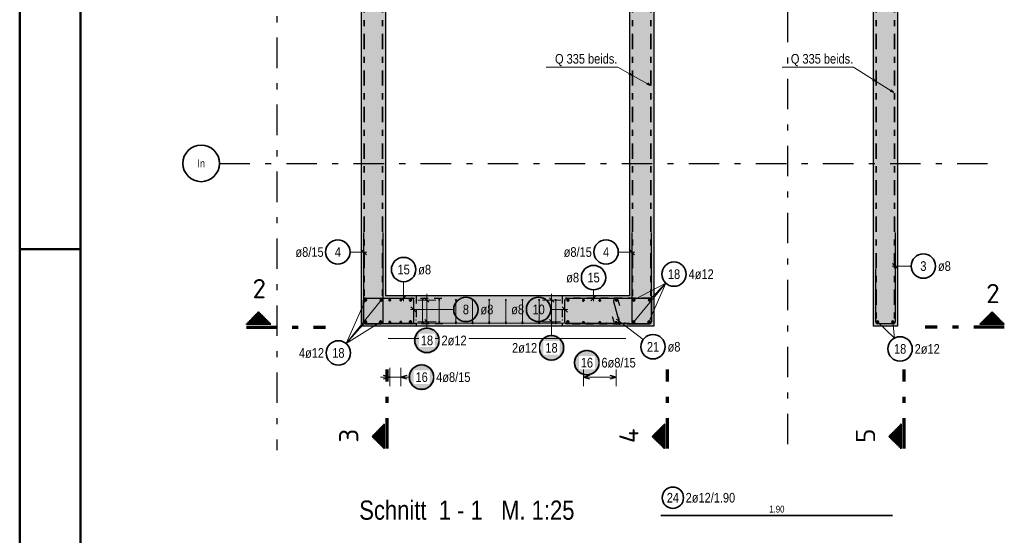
# Model space of a CAD drawing. Header units: millimetres. Extents: x -32.2 to 61.4, y 0 to 42.
# Tile 12 of 19: x 0 to 16.2, y 25 to 33.5. Entities that reach past the tile are written whole.
import ezdxf
from ezdxf.enums import TextEntityAlignment as Align

# ---------------------------------------------------------------- set-up
doc = ezdxf.new("R2010")
doc.units = ezdxf.units.MM
for name, pattern in [('DASHDOT', [1, 0.5, -0.25, 0, -0.25]), ('DASHDOTX2', [2, 1, -0.5, 0, -0.5]), ('HIDDEN', [0.375, 0.25, -0.125])]:
    doc.linetypes.add(name, pattern=pattern)
for name, color, linetype, lineweight in [('Achsen', 7, 'Continuous', 20), ('Bewehrung', 7, 'Continuous', 20), ('Schraffuren', 7, 'Continuous', 20)]:
    doc.layers.add(name, color=color, linetype=linetype, lineweight=lineweight)
doc.styles.add('Arial Narrow', font='ARIALN.TTF')
doc.styles.add('isocp', font='isocp', dxfattribs={"width": 1.1})
pattern_1 = [(-90, (0, 0), (0.02, 1e-18), [])]
pattern_2 = [(0, (0, 0), (0, 0.02), [])]

msp = doc.modelspace()

# ---------------------------------------------------------------- hatches: boundary and pattern name
at = {"lineweight": 50}
h = msp.add_hatch(dxfattribs=at)
h.set_pattern_fill('Mau', color=4, scale=0.01, angle=-90, style=0, pattern_type=2)
h.set_pattern_definition(pattern_1)
h.paths.add_polyline_path([(4.118557, 28.471269), (3.918557, 28.671269), (3.718557, 28.471269)])
h = msp.add_hatch(dxfattribs=at)
h.set_pattern_fill('Mau', color=4, scale=0.01, angle=-90, style=0, pattern_type=2)
h.set_pattern_definition(pattern_1)
h.paths.add_polyline_path([(15.752054, 28.471269), (16.152054, 28.471269), (15.952054, 28.671269)])
at = {"lineweight": 25, "true_color": 0xffffff}
for points in [[(6.90003, 28.202777), (6.899896, 28.210455), (6.899494, 28.218123), (6.898825, 28.225773), (6.897889, 28.233395), (6.896688, 28.240979), (6.895222, 28.248517), (6.893495, 28.256), (6.891507, 28.263417), (6.889262, 28.270761), (6.886762, 28.278021), (6.88401, 28.28519), (6.88101, 28.292259), (6.877765, 28.299218), (6.874278, 28.306061), (6.870555, 28.312777), (6.8666, 28.319359), (6.862418, 28.325799), (6.858014, 28.33209), (6.853392, 28.338222), (6.84856, 28.34419), (6.843522, 28.349985), (6.838285, 28.355602), (6.832855, 28.361032), (6.827239, 28.366269), (6.821443, 28.371307), (6.815475, 28.376139), (6.809343, 28.380761), (6.803052, 28.385165), (6.796612, 28.389347), (6.79003, 28.393302), (6.783314, 28.397025), (6.776472, 28.400511), (6.769512, 28.403757), (6.762443, 28.406757), (6.755274, 28.409509), (6.748014, 28.412009), (6.74067, 28.414254), (6.733253, 28.416242), (6.72577, 28.417969), (6.718232, 28.419434), (6.710648, 28.420636), (6.703026, 28.421572), (6.695376, 28.422241), (6.687708, 28.422643), (6.68003, 28.422777), (6.672352, 28.422643), (6.664683, 28.422241), (6.657034, 28.421572), (6.649412, 28.420636), (6.641827, 28.419434), (6.634289, 28.417969), (6.626807, 28.416242), (6.61939, 28.414254), (6.612046, 28.412009), (6.604785, 28.409509), (6.597616, 28.406757), (6.590548, 28.403757), (6.583588, 28.400511), (6.576746, 28.397025), (6.57003, 28.393302), (6.563448, 28.389347), (6.557007, 28.385165), (6.550717, 28.380761), (6.544584, 28.376139), (6.538617, 28.371307), (6.532821, 28.366269), (6.527205, 28.361032), (6.521775, 28.355602), (6.516538, 28.349985), (6.5115, 28.34419), (6.506667, 28.338222), (6.502046, 28.33209), (6.497642, 28.325799), (6.493459, 28.319359), (6.489504, 28.312777), (6.485781, 28.306061), (6.482295, 28.299218), (6.47905, 28.292259), (6.476049, 28.28519), (6.473297, 28.278021), (6.470797, 28.270761), (6.468552, 28.263417), (6.466565, 28.256), (6.464837, 28.248517), (6.463372, 28.240979), (6.462171, 28.233395), (6.461235, 28.225773), (6.460566, 28.218123), (6.460164, 28.210455), (6.46003, 28.202777), (6.460164, 28.195099), (6.460566, 28.18743), (6.461235, 28.179781), (6.462171, 28.172159), (6.463372, 28.164574), (6.464837, 28.157036), (6.466565, 28.149554), (6.468552, 28.142137), (6.470797, 28.134793), (6.473297, 28.127532), (6.476049, 28.120363), (6.47905, 28.113295), (6.482295, 28.106335), (6.485781, 28.099493), (6.489504, 28.092777), (6.493459, 28.086195), (6.497642, 28.079754), (6.502046, 28.073464), (6.506667, 28.067331), (6.5115, 28.061363), (6.516538, 28.055568), (6.521775, 28.049952), (6.527205, 28.044522), (6.532821, 28.039285), (6.538617, 28.034247), (6.544584, 28.029414), (6.550717, 28.024793), (6.557007, 28.020388), (6.563448, 28.016206), (6.57003, 28.012251), (6.576746, 28.008528), (6.583588, 28.005042), (6.590548, 28.001797), (6.597616, 27.998796), (6.604785, 27.996044), (6.612046, 27.993544), (6.61939, 27.991299), (6.626807, 27.989312), (6.634289, 27.987584), (6.641827, 27.986119), (6.649412, 27.984918), (6.657034, 27.983982), (6.664683, 27.983313), (6.672352, 27.982911), (6.68003, 27.982777), (6.687708, 27.982911), (6.695376, 27.983313), (6.703026, 27.983982), (6.710648, 27.984918), (6.718232, 27.986119), (6.72577, 27.987584), (6.733253, 27.989312), (6.74067, 27.991299), (6.748014, 27.993544), (6.755274, 27.996044), (6.762443, 27.998796), (6.769512, 28.001797), (6.776472, 28.005042), (6.783314, 28.008528), (6.79003, 28.012251), (6.796612, 28.016206), (6.803052, 28.020388), (6.809343, 28.024793), (6.815475, 28.029414), (6.821443, 28.034247), (6.827239, 28.039285), (6.832855, 28.044522), (6.838285, 28.049952), (6.843522, 28.055568), (6.84856, 28.061363), (6.853392, 28.067331), (6.858014, 28.073464), (6.862418, 28.079754), (6.8666, 28.086195), (6.870555, 28.092777), (6.874278, 28.099493), (6.877765, 28.106335), (6.88101, 28.113295), (6.88401, 28.120363), (6.886762, 28.127532), (6.889262, 28.134793), (6.891507, 28.142137), (6.893495, 28.149554), (6.895222, 28.157036), (6.896688, 28.164574), (6.897889, 28.172159), (6.898825, 28.179781), (6.899494, 28.18743)], [(8.943041, 28.080919), (8.942907, 28.088597), (8.942505, 28.096266), (8.941835, 28.103916), (8.940899, 28.111537), (8.939698, 28.119122), (8.938233, 28.12666), (8.936506, 28.134142), (8.934518, 28.14156), (8.932273, 28.148903), (8.929773, 28.156164), (8.927021, 28.163333), (8.924021, 28.170401), (8.920775, 28.177361), (8.917289, 28.184203), (8.913566, 28.190919), (8.909611, 28.197502), (8.905429, 28.203942), (8.901024, 28.210232), (8.896403, 28.216365), (8.89157, 28.222333), (8.886532, 28.228128), (8.881295, 28.233744), (8.875865, 28.239174), (8.870249, 28.244411), (8.864454, 28.249449), (8.858486, 28.254282), (8.852353, 28.258903), (8.846063, 28.263308), (8.839623, 28.26749), (8.833041, 28.271445), (8.826324, 28.275168), (8.819482, 28.278654), (8.812523, 28.281899), (8.805454, 28.2849), (8.798285, 28.287652), (8.791024, 28.290152), (8.783681, 28.292397), (8.776263, 28.294384), (8.768781, 28.296112), (8.761243, 28.297577), (8.753659, 28.298778), (8.746037, 28.299714), (8.738387, 28.300384), (8.730718, 28.300785), (8.723041, 28.300919), (8.715363, 28.300785), (8.707694, 28.300384), (8.700044, 28.299714), (8.692422, 28.298778), (8.684838, 28.297577), (8.6773, 28.296112), (8.669818, 28.294384), (8.6624, 28.292397), (8.655057, 28.290152), (8.647796, 28.287652), (8.640627, 28.2849), (8.633558, 28.281899), (8.626599, 28.278654), (8.619757, 28.275168), (8.613041, 28.271445), (8.606458, 28.26749), (8.600018, 28.263308), (8.593728, 28.258903), (8.587595, 28.254282), (8.581627, 28.249449), (8.575832, 28.244411), (8.570216, 28.239174), (8.564786, 28.233744), (8.559549, 28.228128), (8.554511, 28.222333), (8.549678, 28.216365), (8.545057, 28.210232), (8.540652, 28.203942), (8.53647, 28.197502), (8.532515, 28.190919), (8.528792, 28.184203), (8.525306, 28.177361), (8.522061, 28.170401), (8.51906, 28.163333), (8.516308, 28.156164), (8.513808, 28.148903), (8.511563, 28.14156), (8.509575, 28.134142), (8.507848, 28.12666), (8.506383, 28.119122), (8.505182, 28.111537), (8.504246, 28.103916), (8.503576, 28.096266), (8.503175, 28.088597), (8.503041, 28.080919), (8.503175, 28.073242), (8.503576, 28.065573), (8.504246, 28.057923), (8.505182, 28.050301), (8.506383, 28.042717), (8.507848, 28.035179), (8.509575, 28.027697), (8.511563, 28.020279), (8.513808, 28.012936), (8.516308, 28.005675), (8.51906, 27.998506), (8.522061, 27.991437), (8.525306, 27.984478), (8.528792, 27.977636), (8.532515, 27.970919), (8.53647, 27.964337), (8.540652, 27.957897), (8.545057, 27.951607), (8.549678, 27.945474), (8.554511, 27.939506), (8.559549, 27.933711), (8.564786, 27.928095), (8.570216, 27.922665), (8.575832, 27.917428), (8.581627, 27.91239), (8.587595, 27.907557), (8.593728, 27.902936), (8.600018, 27.898531), (8.606458, 27.894349), (8.613041, 27.890394), (8.619757, 27.886671), (8.626599, 27.883185), (8.633558, 27.879939), (8.640627, 27.876939), (8.647796, 27.874187), (8.655057, 27.871687), (8.6624, 27.869442), (8.669818, 27.867454), (8.6773, 27.865727), (8.684838, 27.864262), (8.692422, 27.86306), (8.700044, 27.862125), (8.707694, 27.861455), (8.715363, 27.861053), (8.723041, 27.860919), (8.730718, 27.861053), (8.738387, 27.861455), (8.746037, 27.862125), (8.753659, 27.86306), (8.761243, 27.864262), (8.768781, 27.865727), (8.776263, 27.867454), (8.783681, 27.869442), (8.791024, 27.871687), (8.798285, 27.874187), (8.805454, 27.876939), (8.812523, 27.879939), (8.819482, 27.883185), (8.826324, 27.886671), (8.833041, 27.890394), (8.839623, 27.894349), (8.846063, 27.898531), (8.852353, 27.902936), (8.858486, 27.907557), (8.864454, 27.91239), (8.870249, 27.917428), (8.875865, 27.922665), (8.881295, 27.928095), (8.886532, 27.933711), (8.89157, 27.939506), (8.896403, 27.945474), (8.901024, 27.951607), (8.905429, 27.957897), (8.909611, 27.964337), (8.913566, 27.970919), (8.917289, 27.977636), (8.920775, 27.984478), (8.924021, 27.991437), (8.927021, 27.998506), (8.929773, 28.005675), (8.932273, 28.012936), (8.934518, 28.020279), (8.936506, 28.027697), (8.938233, 28.035179), (8.939698, 28.042717), (8.940899, 28.050301), (8.941835, 28.057923), (8.942505, 28.065573)], [(9.523499, 27.837628), (9.523365, 27.845306), (9.522963, 27.852975), (9.522294, 27.860625), (9.521358, 27.868246), (9.520156, 27.875831), (9.518691, 27.883369), (9.516964, 27.890851), (9.514976, 27.898269), (9.512731, 27.905612), (9.510231, 27.912873), (9.507479, 27.920042), (9.504479, 27.92711), (9.501233, 27.93407), (9.497747, 27.940912), (9.494024, 27.947628), (9.490069, 27.954211), (9.485887, 27.960651), (9.481482, 27.966941), (9.476861, 27.973074), (9.472028, 27.979042), (9.466991, 27.984837), (9.461753, 27.990453), (9.456324, 27.995883), (9.450707, 28.00112), (9.444912, 28.006158), (9.438944, 28.010991), (9.432811, 28.015612), (9.426521, 28.020017), (9.420081, 28.024199), (9.413499, 28.028154), (9.406782, 28.031877), (9.39994, 28.035363), (9.392981, 28.038608), (9.385912, 28.041609), (9.378743, 28.044361), (9.371482, 28.046861), (9.364139, 28.049106), (9.356722, 28.051093), (9.349239, 28.052821), (9.341701, 28.054286), (9.334117, 28.055487), (9.326495, 28.056423), (9.318845, 28.057092), (9.311177, 28.057494), (9.303499, 28.057628), (9.295821, 28.057494), (9.288152, 28.057092), (9.280502, 28.056423), (9.272881, 28.055487), (9.265296, 28.054286), (9.257758, 28.052821), (9.250276, 28.051093), (9.242858, 28.049106), (9.235515, 28.046861), (9.228254, 28.044361), (9.221085, 28.041609), (9.214017, 28.038608), (9.207057, 28.035363), (9.200215, 28.031877), (9.193499, 28.028154), (9.186916, 28.024199), (9.180476, 28.020017), (9.174186, 28.015612), (9.168053, 28.010991), (9.162085, 28.006158), (9.15629, 28.00112), (9.150674, 27.995883), (9.145244, 27.990453), (9.140007, 27.984837), (9.134969, 27.979042), (9.130136, 27.973074), (9.125515, 27.966941), (9.12111, 27.960651), (9.116928, 27.954211), (9.112973, 27.947628), (9.10925, 27.940912), (9.105764, 27.93407), (9.102519, 27.92711), (9.099518, 27.920042), (9.096766, 27.912873), (9.094266, 27.905612), (9.092021, 27.898269), (9.090034, 27.890851), (9.088306, 27.883369), (9.086841, 27.875831), (9.08564, 27.868246), (9.084704, 27.860625), (9.084035, 27.852975), (9.083633, 27.845306), (9.083499, 27.837628), (9.083633, 27.82995), (9.084035, 27.822282), (9.084704, 27.814632), (9.08564, 27.80701), (9.086841, 27.799426), (9.088306, 27.791888), (9.090034, 27.784406), (9.092021, 27.776988), (9.094266, 27.769645), (9.096766, 27.762384), (9.099518, 27.755215), (9.102519, 27.748146), (9.105764, 27.741187), (9.10925, 27.734345), (9.112973, 27.727628), (9.116928, 27.721046), (9.12111, 27.714606), (9.125515, 27.708316), (9.130136, 27.702183), (9.134969, 27.696215), (9.140007, 27.69042), (9.145244, 27.684803), (9.150674, 27.679374), (9.15629, 27.674136), (9.162085, 27.669099), (9.168053, 27.664266), (9.174186, 27.659645), (9.180476, 27.65524), (9.186916, 27.651058), (9.193499, 27.647103), (9.200215, 27.64338), (9.207057, 27.639894), (9.214017, 27.636648), (9.221085, 27.633648), (9.228254, 27.630896), (9.235515, 27.628396), (9.242858, 27.626151), (9.250276, 27.624163), (9.257758, 27.622436), (9.265296, 27.620971), (9.272881, 27.619769), (9.280502, 27.618834), (9.288152, 27.618164), (9.295821, 27.617762), (9.303499, 27.617628), (9.311177, 27.617762), (9.318845, 27.618164), (9.326495, 27.618834), (9.334117, 27.619769), (9.341701, 27.620971), (9.349239, 27.622436), (9.356722, 27.624163), (9.364139, 27.626151), (9.371482, 27.628396), (9.378743, 27.630896), (9.385912, 27.633648), (9.392981, 27.636648), (9.39994, 27.639894), (9.406782, 27.64338), (9.413499, 27.647103), (9.420081, 27.651058), (9.426521, 27.65524), (9.432811, 27.659645), (9.438944, 27.664266), (9.444912, 27.669099), (9.450707, 27.674136), (9.456324, 27.679374), (9.461753, 27.684803), (9.466991, 27.69042), (9.472028, 27.696215), (9.476861, 27.702183), (9.481482, 27.708316), (9.485887, 27.714606), (9.490069, 27.721046), (9.494024, 27.727628), (9.497747, 27.734345), (9.501233, 27.741187), (9.504479, 27.748146), (9.507479, 27.755215), (9.510231, 27.762384), (9.512731, 27.769645), (9.514976, 27.776988), (9.516964, 27.784406), (9.518691, 27.791888), (9.520156, 27.799426), (9.521358, 27.80701), (9.522294, 27.814632), (9.522963, 27.822282)], [(6.812231, 27.6), (6.812097, 27.607678), (6.811696, 27.615346), (6.811026, 27.622996), (6.81009, 27.630618), (6.808889, 27.638203), (6.807424, 27.645741), (6.805697, 27.653223), (6.803709, 27.66064), (6.801464, 27.667984), (6.798964, 27.675244), (6.796212, 27.682413), (6.793211, 27.689482), (6.789966, 27.696442), (6.78648, 27.703284), (6.782757, 27.71), (6.778802, 27.716582), (6.77462, 27.723022), (6.770215, 27.729313), (6.765594, 27.735446), (6.760761, 27.741413), (6.755723, 27.747209), (6.750486, 27.752825), (6.745056, 27.758255), (6.73944, 27.763492), (6.733645, 27.76853), (6.727677, 27.773362), (6.721544, 27.777984), (6.715254, 27.782388), (6.708814, 27.786571), (6.702231, 27.790526), (6.695515, 27.794248), (6.688673, 27.797735), (6.681714, 27.80098), (6.674645, 27.80398), (6.667476, 27.806732), (6.660215, 27.809232), (6.652872, 27.811478), (6.645454, 27.813465), (6.637972, 27.815192), (6.630434, 27.816658), (6.62285, 27.817859), (6.615228, 27.818795), (6.607578, 27.819464), (6.599909, 27.819866), (6.592231, 27.82), (6.584554, 27.819866), (6.576885, 27.819464), (6.569235, 27.818795), (6.561613, 27.817859), (6.554029, 27.816658), (6.546491, 27.815192), (6.539009, 27.813465), (6.531591, 27.811478), (6.524248, 27.809232), (6.516987, 27.806732), (6.509818, 27.80398), (6.502749, 27.80098), (6.49579, 27.797735), (6.488948, 27.794248), (6.482231, 27.790526), (6.475649, 27.786571), (6.469209, 27.782388), (6.462919, 27.777984), (6.456786, 27.773362), (6.450818, 27.76853), (6.445023, 27.763492), (6.439407, 27.758255), (6.433977, 27.752825), (6.42874, 27.747209), (6.423702, 27.741413), (6.418869, 27.735446), (6.414248, 27.729313), (6.409843, 27.723022), (6.405661, 27.716582), (6.401706, 27.71), (6.397983, 27.703284), (6.394497, 27.696442), (6.391251, 27.689482), (6.388251, 27.682413), (6.385499, 27.675244), (6.382999, 27.667984), (6.380754, 27.66064), (6.378766, 27.653223), (6.377039, 27.645741), (6.375574, 27.638203), (6.374372, 27.630618), (6.373437, 27.622996), (6.372767, 27.615346), (6.372365, 27.607678), (6.372231, 27.6), (6.372365, 27.592322), (6.372767, 27.584654), (6.373437, 27.577004), (6.374372, 27.569382), (6.375574, 27.561797), (6.377039, 27.554259), (6.378766, 27.546777), (6.380754, 27.53936), (6.382999, 27.532016), (6.385499, 27.524756), (6.388251, 27.517587), (6.391251, 27.510518), (6.394497, 27.503558), (6.397983, 27.496716), (6.401706, 27.49), (6.405661, 27.483418), (6.409843, 27.476978), (6.414248, 27.470687), (6.418869, 27.464554), (6.423702, 27.458587), (6.42874, 27.452791), (6.433977, 27.447175), (6.439407, 27.441745), (6.445023, 27.436508), (6.450818, 27.43147), (6.456786, 27.426638), (6.462919, 27.422016), (6.469209, 27.417612), (6.475649, 27.413429), (6.482231, 27.409474), (6.488948, 27.405752), (6.49579, 27.402265), (6.502749, 27.39902), (6.509818, 27.39602), (6.516987, 27.393268), (6.524248, 27.390768), (6.531591, 27.388522), (6.539009, 27.386535), (6.546491, 27.384808), (6.554029, 27.383342), (6.561613, 27.382141), (6.569235, 27.381205), (6.576885, 27.380536), (6.584554, 27.380134), (6.592231, 27.38), (6.599909, 27.380134), (6.607578, 27.380536), (6.615228, 27.381205), (6.62285, 27.382141), (6.630434, 27.383342), (6.637972, 27.384808), (6.645454, 27.386535), (6.652872, 27.388522), (6.660215, 27.390768), (6.667476, 27.393268), (6.674645, 27.39602), (6.681714, 27.39902), (6.688673, 27.402265), (6.695515, 27.405752), (6.702231, 27.409474), (6.708814, 27.413429), (6.715254, 27.417612), (6.721544, 27.422016), (6.727677, 27.426638), (6.733645, 27.43147), (6.73944, 27.436508), (6.745056, 27.441745), (6.750486, 27.447175), (6.755723, 27.452791), (6.760761, 27.458587), (6.765594, 27.464554), (6.770215, 27.470687), (6.77462, 27.476978), (6.778802, 27.483418), (6.782757, 27.49), (6.78648, 27.496716), (6.789966, 27.503558), (6.793211, 27.510518), (6.796212, 27.517587), (6.798964, 27.524756), (6.801464, 27.532016), (6.803709, 27.53936), (6.805697, 27.546777), (6.807424, 27.554259), (6.808889, 27.561797), (6.81009, 27.569382), (6.811026, 27.577004), (6.811696, 27.584654)]]:
    msp.add_hatch(color=7, dxfattribs=at).paths.add_polyline_path(points)
at = {"lineweight": 50}
h = msp.add_hatch(dxfattribs=at)
h.set_pattern_fill('Mau', color=4, scale=0.01, style=0, pattern_type=2)
h.set_pattern_definition(pattern_2)
h.paths.add_polyline_path([(5.980313, 26.82588), (5.780313, 26.62588), (5.980313, 26.42588)])
h = msp.add_hatch(dxfattribs=at)
h.set_pattern_fill('Mau', color=4, scale=0.01, style=0, pattern_type=2)
h.set_pattern_definition(pattern_2)
h.paths.add_polyline_path([(10.575819, 26.82588), (10.375819, 26.62588), (10.575819, 26.42588)])
h = msp.add_hatch(dxfattribs=at)
h.set_pattern_fill('Mau', color=4, scale=0.01, style=0, pattern_type=2)
h.set_pattern_definition(pattern_2)
h.paths.add_polyline_path([(14.457737, 26.82588), (14.257737, 26.62588), (14.457737, 26.42588)])
at = {"layer": 'Schraffuren', "lineweight": 13, "true_color": 0xd7ffd7}
for points in [[(14.402562, 36.636863), (14.402562, 28.43685), (14.002562, 28.43685), (14.002562, 36.236863)], [(6.002551, 36.236863), (6.002551, 28.93685), (5.602551, 28.93685), (5.602551, 36.236863)], [(10.402546, 28.93685), (10.402546, 28.43685), (5.602551, 28.43685), (5.602551, 28.93685)]]:
    msp.add_hatch(color=254, dxfattribs=at).paths.add_polyline_path(points)
at = {"layer": 'Schraffuren', "lineweight": 50, "true_color": 0xd7ffd7}
msp.add_hatch(color=254, dxfattribs=at).paths.add_polyline_path([(10.402546, 36.236856), (10.402546, 28.93685), (10.002546, 28.936844), (10.002546, 36.236863)])

# ---------------------------------------------------------------- linework, layer by layer
at = {"color": 4, "linetype": 'Continuous', "lineweight": 50}
for p, q in [((0, 42.05), (0, 0)), ((1, 41.8), (1, 0.25))]:
    msp.add_line(p, q, dxfattribs=at)
at = {"color": 3, "linetype": 'Continuous', "lineweight": 25}
for p, q in [((10.002546, 36.236863), (10.002546, 28.93685)), ((10.402546, 36.236863), (10.402546, 28.93685))]:
    msp.add_line(p, q, dxfattribs=at)
at = {"color": 5, "linetype": 'Continuous', "lineweight": 18}
for p, q in [((9.810597, 32.688153), (8.638998, 32.688153)), ((9.810597, 32.688153), (10.050313, 32.555893)), ((13.679572, 32.688153), (12.507972, 32.688153)), ((13.679572, 32.688153), (14.048395, 32.455115)), ((10.050313, 32.555893), (9.990012, 32.570802)), ((10.005545, 32.598955), (10.050313, 32.555893)), ((10.050313, 32.555893), (10.347949, 32.391637)), ((14.048395, 32.455115), (13.989084, 32.473573)), ((14.006259, 32.500755), (14.048395, 32.455115)), ((10.347949, 32.391637), (10.28765, 32.406552)), ((10.303186, 32.434703), (10.347949, 32.391637)), ((14.048395, 32.455115), (14.339603, 32.272448)), ((14.297318, 32.31795), (14.339603, 32.272448)), ((14.339603, 32.272448), (14.280232, 32.290712))]:
    msp.add_line(p, q, dxfattribs=at)
at = {"color": 3, "linetype": 'Continuous', "lineweight": 25, "ltscale": 0.5}
for p, q in [((5.642551, 29.976851), (5.642551, 28.508851)), ((5.962551, 28.508855), (5.962551, 29.976855)), ((10.042546, 29.976851), (10.042546, 28.508851)), ((10.362546, 28.508855), (10.362546, 29.976855)), ((14.362562, 29.976844), (14.362562, 28.508844)), ((5.686745, 29.610343), (5.598357, 29.698731)), ((10.086741, 29.610343), (9.998352, 29.698731)), ((14.318367, 29.467977), (14.406756, 29.379588)), ((14.042562, 28.508844), (14.042562, 29.376844)), ((6.253059, 28.85265), (6.341447, 28.941038)), ((9.369446, 28.85265), (9.457834, 28.941038)), ((5.642551, 28.50885), (5.642551, 28.864844)), ((5.674551, 28.896844), (6.429669, 28.896844)), ((6.241669, 28.896844), (6.429669, 28.896844)), ((6.417475, 28.755028), (6.505864, 28.666639)), ((6.461669, 28.864844), (6.461669, 28.50885)), ((6.461669, 28.864844), (6.461669, 28.676844)), ((6.714003, 28.829956), (6.643137, 28.900511)), ((8.689491, 28.900666), (8.760046, 28.8298)), ((8.985864, 28.667811), (8.897475, 28.756199)), ((8.941669, 28.50885), (8.941669, 28.864844)), ((8.973669, 28.896844), (10.330546, 28.896844)), ((9.741225, 28.840519), (9.829296, 28.522488)), ((9.843659, 28.770999), (9.818305, 28.861936)), ((10.142546, 28.896844), (10.330546, 28.896844)), ((10.362546, 28.864844), (10.362546, 28.508844)), ((10.362546, 28.864844), (10.362546, 28.676844)), ((9.752217, 28.50107), (9.726863, 28.592008)), ((5.674551, 28.476851), (5.930551, 28.476855)), ((6.429669, 28.47685), (5.674551, 28.47685)), ((6.714788, 28.473956), (6.643921, 28.544511)), ((8.688707, 28.544667), (8.759262, 28.4738)), ((10.330546, 28.476844), (8.973669, 28.47685)), ((9.821463, 28.581164), (9.838909, 28.457387)), ((10.074547, 28.476851), (10.330547, 28.476855)), ((14.330562, 28.476844), (14.074562, 28.476844)), ((6.070551, 27.6), (5.970551, 27.626795)), ((6.352551, 27.626795), (6.252551, 27.6)), ((9.348292, 27.626795), (9.248292, 27.6)), ((9.785537, 27.6), (9.685537, 27.626795)), ((5.970551, 27.573205), (6.070551, 27.6)), ((6.252551, 27.6), (6.352551, 27.573205)), ((9.248292, 27.6), (9.348292, 27.573205)), ((9.685537, 27.573205), (9.785537, 27.6))]:
    msp.add_line(p, q, dxfattribs=at)
at = {"color": 4, "linetype": 'Continuous', "lineweight": 50, "ltscale": 0.5}
msp.add_line((0, 29.7), (1, 29.7), dxfattribs=at)
at = {"color": 5, "linetype": 'Continuous', "lineweight": 18, "ltscale": 0.5}
for p, q in [((5.419046, 29.654537), (5.692551, 29.654537)), ((9.819042, 29.654537), (10.092546, 29.654537)), ((14.623684, 29.423782), (14.312562, 29.423782)), ((6.297253, 29.166853), (6.297253, 28.846844)), ((10.072546, 28.50685), (10.599228, 29.142724)), ((10.072546, 28.866857), (10.599228, 29.142724)), ((10.322546, 28.50685), (10.599228, 29.142724)), ((10.332546, 28.86685), (10.599228, 29.142724)), ((6.67835, 28.965233), (6.679575, 28.409234)), ((8.723764, 28.409234), (8.724989, 28.965233)), ((9.41364, 29.034893), (9.41364, 28.846844)), ((5.672551, 28.866857), (5.356351, 28.149945)), ((5.932551, 28.86685), (5.356351, 28.149945)), ((6.82857, 28.865564), (6.528571, 28.864903)), ((8.574769, 28.865564), (8.874768, 28.864903)), ((7.119189, 28.710833), (6.411669, 28.710833)), ((8.711444, 28.712005), (8.991669, 28.712005)), ((5.672551, 28.50685), (5.356351, 28.149945)), ((5.922551, 28.50685), (5.356351, 28.149945)), ((6.829354, 28.509564), (6.529355, 28.508903)), ((8.573985, 28.509564), (8.873984, 28.508903)), ((10.22904, 28.218966), (9.790242, 28.54935)), ((14.072562, 28.506844), (14.349792, 28.240748)), ((14.322562, 28.506844), (14.349792, 28.240748)), ((6.679589, 28.402776), (6.679575, 28.409234)), ((8.723481, 28.280919), (8.723764, 28.409234)), ((6.070551, 27.45), (6.070551, 27.75)), ((6.252551, 27.75), (6.252551, 27.45)), ((9.248292, 27.75), (9.248292, 27.45)), ((9.785537, 27.45), (9.785537, 27.75)), ((5.920551, 27.6), (6.402551, 27.6)), ((6.392231, 27.6), (6.252551, 27.6)), ((9.248292, 27.6), (9.785537, 27.6))]:
    msp.add_line(p, q, dxfattribs=at)
at = {"color": 3, "linetype": 'HIDDEN', "lineweight": 25, "ltscale": 0.5}
for p, q in [((6.501669, 28.936844), (6.501669, 28.43685)), ((8.901669, 28.936844), (8.901669, 28.43685)), ((5.642551, 28.50885), (5.642551, 28.864844)), ((5.674551, 28.896844), (6.942551, 28.896844)), ((10.330546, 28.896844), (9.062546, 28.896844)), ((10.362546, 28.508844), (10.362546, 28.864844)), ((6.942551, 28.47685), (5.674551, 28.47685)), ((9.062546, 28.476854), (10.330546, 28.476844))]:
    msp.add_line(p, q, dxfattribs=at)
at = {"color": 2, "linetype": 'Continuous', "lineweight": 35}
for p, q in [((3.718557, 28.471269), (3.918557, 28.671269)), ((3.918557, 28.671269), (4.118557, 28.471269)), ((15.952054, 28.671269), (15.752054, 28.471269)), ((16.152054, 28.471269), (15.952054, 28.671269)), ((3.718557, 28.471269), (4.118557, 28.471269)), ((16.152054, 28.471269), (15.752054, 28.471269)), ((5.780313, 26.62588), (5.980313, 26.82588)), ((5.980313, 26.42588), (5.980313, 26.82588)), ((10.375819, 26.62588), (10.575819, 26.82588)), ((10.575819, 26.42588), (10.575819, 26.82588)), ((14.257737, 26.62588), (14.457737, 26.82588)), ((14.457737, 26.42588), (14.457737, 26.82588)), ((5.980313, 26.42588), (5.780313, 26.62588)), ((10.575819, 26.42588), (10.375819, 26.62588)), ((14.457737, 26.42588), (14.257737, 26.62588))]:
    msp.add_line(p, q, dxfattribs=at)
at = {"color": 1, "linetype": 'DASHDOTX2', "lineweight": 70, "ltscale": 0.5}
for p, q in [((3.718557, 28.421269), (5.018557, 28.421269)), ((16.152054, 28.421269), (14.852054, 28.421269)), ((6.030313, 26.42588), (6.030313, 27.72588)), ((10.625819, 26.42588), (10.625819, 27.72588)), ((14.507737, 26.42588), (14.507737, 27.72588))]:
    msp.add_line(p, q, dxfattribs=at)
at = {"color": 2, "linetype": 'Continuous', "lineweight": 35}
msp.add_circle((2.976963, 31.110014), 0.3, dxfattribs=at)
at = {"color": 2, "linetype": 'Continuous', "lineweight": 35, "ltscale": 0.5}
for centre in [(5.219046, 29.654537), (9.619042, 29.654537), (6.297253, 29.366853), (14.823684, 29.423782), (9.41364, 29.234893), (10.733334, 29.291101), (7.319189, 28.710833), (8.511444, 28.712005), (6.68003, 28.202777), (8.723041, 28.080919), (5.227039, 27.997373), (14.441879, 28.063209), (9.303499, 27.837628), (6.592231, 27.6)]:
    msp.add_circle(centre, 0.2, dxfattribs=at)
at = {"color": 9, "linetype": 'Continuous', "lineweight": 0}
for centre in [(9.503428, 28.936844), (10.400784, 28.936844), (9.786472, 28.866789), (6.002551, 28.436844), (6.502551, 28.536844), (6.502551, 28.436844), (8.900788, 28.536844), (9.503428, 28.43685), (9.785537, 28.490844), (10.002546, 28.43685)]:
    msp.add_circle(centre, 0.00222, dxfattribs=at)
at = {"color": 4, "linetype": 'Continuous', "lineweight": 50, "ltscale": 0.5}
for centre, radius in [((5.672551, 28.866857), 0.012), ((5.672551, 28.866857), 0.012), ((5.672551, 28.866857), 0.0108), ((5.672551, 28.866857), 0.0084), ((5.672551, 28.866857), 0.006), ((5.672551, 28.866857), 0.0036), ((5.672551, 28.866857), 0.0012), ((5.932551, 28.86685), 0.012), ((5.932551, 28.86685), 0.012), ((5.932551, 28.86685), 0.0108), ((5.932551, 28.86685), 0.0084), ((5.932551, 28.86685), 0.006), ((5.932551, 28.86685), 0.0036), ((5.932551, 28.86685), 0.0012), ((6.070551, 28.864844), 0.008), ((6.070551, 28.864844), 0.008), ((6.070551, 28.864844), 0.0072), ((6.070551, 28.864844), 0.0056), ((6.070551, 28.864844), 0.004), ((6.070551, 28.864844), 0.0024), ((6.070551, 28.864844), 0.0008), ((6.252551, 28.864844), 0.008), ((6.252551, 28.864844), 0.008), ((6.252551, 28.864844), 0.0072), ((6.252551, 28.864844), 0.0056), ((6.252551, 28.864844), 0.004), ((6.252551, 28.864844), 0.0024), ((6.252551, 28.864844), 0.0008), ((6.409828, 28.864641), 0.012), ((6.409828, 28.864641), 0.012), ((6.409828, 28.864641), 0.0108), ((6.409828, 28.864641), 0.0084), ((6.409828, 28.864641), 0.006), ((6.409828, 28.864641), 0.0036), ((6.409828, 28.864641), 0.0012), ((8.993511, 28.864641), 0.012), ((8.993511, 28.864641), 0.012), ((8.993511, 28.864641), 0.0108), ((8.993511, 28.864641), 0.0084), ((8.993511, 28.864641), 0.006), ((8.993511, 28.864641), 0.0036), ((8.993511, 28.864641), 0.0012), ((9.248292, 28.858844), 0.008), ((9.248292, 28.858844), 0.008), ((9.248292, 28.858844), 0.0072), ((9.248292, 28.858844), 0.0056), ((9.248292, 28.858844), 0.004), ((9.248292, 28.858844), 0.0024), ((9.248292, 28.858844), 0.0008), ((9.516915, 28.858844), 0.008), ((9.516915, 28.858844), 0.008), ((9.516915, 28.858844), 0.0072), ((9.516915, 28.858844), 0.0056), ((9.516915, 28.858844), 0.004), ((9.516915, 28.858844), 0.0024), ((9.516915, 28.858844), 0.0008), ((9.785537, 28.858844), 0.008), ((9.785537, 28.858844), 0.008), ((9.785537, 28.858844), 0.0072), ((9.785537, 28.858844), 0.0056), ((9.785537, 28.858844), 0.004), ((9.785537, 28.858844), 0.0024), ((9.785537, 28.858844), 0.0008), ((10.072546, 28.866857), 0.012), ((10.072546, 28.866857), 0.012), ((10.072546, 28.866857), 0.0108), ((10.072546, 28.866857), 0.0084), ((10.072546, 28.866857), 0.006), ((10.072546, 28.866857), 0.0036), ((10.072546, 28.866857), 0.0012), ((10.332546, 28.86685), 0.012), ((10.332546, 28.86685), 0.012), ((10.332546, 28.86685), 0.0108), ((10.332546, 28.86685), 0.0084), ((10.332546, 28.86685), 0.006), ((10.332546, 28.86685), 0.0036), ((10.332546, 28.86685), 0.0012), ((5.672551, 28.50685), 0.012), ((5.672551, 28.50685), 0.012), ((5.672551, 28.50685), 0.0108), ((5.672551, 28.50685), 0.0084), ((5.672551, 28.50685), 0.006), ((5.672551, 28.50685), 0.0036), ((5.672551, 28.50685), 0.0012), ((5.922551, 28.50685), 0.012), ((5.922551, 28.50685), 0.012), ((5.922551, 28.50685), 0.0108), ((5.922551, 28.50685), 0.0084), ((5.922551, 28.50685), 0.006), ((5.922551, 28.50685), 0.0036), ((5.922551, 28.50685), 0.0012), ((6.070551, 28.504844), 0.008), ((6.070551, 28.504844), 0.008), ((6.070551, 28.504844), 0.0072), ((6.070551, 28.504844), 0.0056), ((6.070551, 28.504844), 0.004), ((6.070551, 28.504844), 0.0024), ((6.070551, 28.504844), 0.0008), ((6.252551, 28.504844), 0.008), ((6.252551, 28.504844), 0.008), ((6.252551, 28.504844), 0.0072), ((6.252551, 28.504844), 0.0056), ((6.252551, 28.504844), 0.004), ((6.252551, 28.504844), 0.0024), ((6.252551, 28.504844), 0.0008), ((6.410392, 28.508641), 0.012), ((6.410392, 28.508641), 0.012), ((6.410392, 28.508641), 0.0108), ((6.410392, 28.508641), 0.0084), ((6.410392, 28.508641), 0.006), ((6.410392, 28.508641), 0.0036), ((6.410392, 28.508641), 0.0012), ((8.992947, 28.508641), 0.012), ((8.992947, 28.508641), 0.012), ((8.992947, 28.508641), 0.0108), ((8.992947, 28.508641), 0.0084), ((8.992947, 28.508641), 0.006), ((8.992947, 28.508641), 0.0036), ((8.992947, 28.508641), 0.0012), ((9.248292, 28.498844), 0.008), ((9.248292, 28.498844), 0.008), ((9.248292, 28.498844), 0.0072), ((9.248292, 28.498844), 0.0056), ((9.248292, 28.498844), 0.004), ((9.248292, 28.498844), 0.0024), ((9.248292, 28.498844), 0.0008), ((9.516915, 28.498844), 0.008), ((9.516915, 28.498844), 0.008), ((9.516915, 28.498844), 0.0072), ((9.516915, 28.498844), 0.0056), ((9.516915, 28.498844), 0.004), ((9.516915, 28.498844), 0.0024), ((9.516915, 28.498844), 0.0008), ((9.785537, 28.498844), 0.008), ((9.785537, 28.498844), 0.008), ((9.785537, 28.498844), 0.0072), ((9.785537, 28.498844), 0.0056), ((9.785537, 28.498844), 0.004), ((9.785537, 28.498844), 0.0024), ((9.785537, 28.498844), 0.0008), ((10.072546, 28.50685), 0.012), ((10.072546, 28.50685), 0.012), ((10.072546, 28.50685), 0.0108), ((10.072546, 28.50685), 0.0084), ((10.072546, 28.50685), 0.006), ((10.072546, 28.50685), 0.0036), ((10.072546, 28.50685), 0.0012), ((10.322546, 28.50685), 0.012), ((10.322546, 28.50685), 0.012), ((10.322546, 28.50685), 0.0108), ((10.322546, 28.50685), 0.0084), ((10.322546, 28.50685), 0.006), ((10.322546, 28.50685), 0.0036), ((10.322546, 28.50685), 0.0012), ((14.072562, 28.506844), 0.012), ((14.072562, 28.506844), 0.012), ((14.072562, 28.506844), 0.0108), ((14.072562, 28.506844), 0.0084), ((14.072562, 28.506844), 0.006), ((14.072562, 28.506844), 0.0036), ((14.072562, 28.506844), 0.0012), ((14.322562, 28.506844), 0.012), ((14.322562, 28.506844), 0.012), ((14.322562, 28.506844), 0.0108), ((14.322562, 28.506844), 0.0084), ((14.322562, 28.506844), 0.006), ((14.322562, 28.506844), 0.0036), ((14.322562, 28.506844), 0.0012)]:
    msp.add_circle(centre, radius, dxfattribs=at)
at = {"color": 3, "linetype": 'Continuous', "lineweight": 25, "ltscale": 0.5}
for centre, radius, start, end in [((5.674551, 28.864844), 0.032, 90, 180), ((6.429669, 28.864844), 0.032, 0, 90), ((6.429669, 28.864844), 0.032, 0, 90), ((8.973669, 28.864844), 0.032, 90, 180), ((9.779775, 28.851194), 0.04, 15.5787879, 195.4787879), ((10.330546, 28.864844), 0.032, 0, 90), ((10.330546, 28.864844), 0.032, 0, 90), ((5.674551, 28.508851), 0.032, 180, 270.0007577), ((5.674551, 28.50885), 0.032, 180, 270), ((5.930551, 28.508855), 0.032, 270.0007577, 0), ((6.429669, 28.50885), 0.032, 270, 0), ((8.973669, 28.50885), 0.032, 180, 269.9997437), ((9.790747, 28.511813), 0.04, 195.5787879, 15.4787879), ((10.074546, 28.508851), 0.032, 180, 270.0007577), ((10.330546, 28.508844), 0.032, 269.9997437, 0), ((10.330546, 28.508855), 0.032, 270.0007577, 0), ((14.074562, 28.508844), 0.032, 180, 270), ((14.330562, 28.508844), 0.032, 270, 0)]:
    msp.add_arc(centre, radius, start, end, dxfattribs=at)
at = {"color": 3, "linetype": 'HIDDEN', "lineweight": 25, "ltscale": 0.5}
for centre, start, end in [((5.674551, 28.864844), 90, 180), ((10.330546, 28.864844), 0, 90), ((5.674551, 28.50885), 180, 270), ((10.330546, 28.508844), 269.9995722, 0)]:
    msp.add_arc(centre, 0.032, start, end, dxfattribs=at)
at = {"layer": 'Achsen', "color": 3, "linetype": 'DASHDOTX2', "lineweight": 25, "ltscale": 0.5}
for p, q in [((12.597641, 37.999256), (12.597641, 26.402282)), ((4.217641, 37.575888), (4.217641, 26.402282)), ((3.276963, 31.110014), (15.876562, 31.110014))]:
    msp.add_line(p, q, dxfattribs=at)
at = {"layer": 'Bewehrung', "color": 9, "linetype": 'Continuous', "lineweight": 0, "ltscale": 0.5}
for p, q in [((6.609669, 28.49685), (6.609669, 28.87685)), ((6.882669, 28.49685), (6.882669, 28.87685)), ((7.155669, 28.49685), (7.155669, 28.87685)), ((7.428669, 28.49685), (7.428669, 28.87685)), ((7.701669, 28.49685), (7.701669, 28.87685)), ((7.974668, 28.49685), (7.974668, 28.87685)), ((8.247668, 28.49685), (8.247668, 28.87685)), ((8.520668, 28.49685), (8.520668, 28.87685)), ((8.793668, 28.49685), (8.793668, 28.87685)), ((6.062551, 28.48485), (10.002546, 28.48485)), ((6.062551, 28.48485), (10.002546, 28.48485)), ((6.042551, 28.23287), (9.942546, 28.23287)), ((6.042551, 28.23287), (9.942546, 28.23287))]:
    msp.add_line(p, q, dxfattribs=at)
for centre in [(6.609671, 28.868841), (6.609671, 28.868841), (6.882671, 28.868841), (6.882671, 28.868841), (7.155671, 28.868841), (7.155671, 28.868841), (7.42867, 28.868841), (7.42867, 28.868841), (7.70167, 28.868841), (7.70167, 28.868841), (7.97467, 28.868841), (7.97467, 28.868841), (8.24767, 28.868841), (8.24767, 28.868841), (8.52067, 28.868841), (8.52067, 28.868841), (8.793669, 28.868841), (8.793669, 28.868841), (6.080551, 28.48485), (6.080551, 28.48485), (6.25211, 28.48485), (6.25211, 28.48485), (6.609669, 28.48485), (6.609669, 28.48485), (6.609671, 28.50485), (6.609671, 28.50485), (6.882669, 28.48485), (6.882669, 28.48485), (6.882671, 28.50485), (6.882671, 28.50485), (7.155669, 28.48485), (7.155669, 28.48485), (7.155671, 28.50485), (7.155671, 28.50485), (7.428669, 28.48485), (7.428669, 28.48485), (7.42867, 28.50485), (7.42867, 28.50485), (7.701669, 28.48485), (7.701669, 28.48485), (7.70167, 28.50485), (7.70167, 28.50485), (7.974668, 28.48485), (7.974668, 28.48485), (7.97467, 28.50485), (7.97467, 28.50485), (8.247668, 28.48485), (8.247668, 28.48485), (8.24767, 28.50485), (8.24767, 28.50485), (8.520668, 28.48485), (8.520668, 28.48485), (8.52067, 28.50485), (8.52067, 28.50485), (8.793668, 28.48485), (8.793668, 28.48485), (8.793669, 28.50485), (8.793669, 28.50485), (9.327962, 28.48485), (9.327962, 28.48485), (9.626254, 28.48485), (9.626254, 28.48485), (9.924546, 28.48485), (9.924546, 28.48485)]:
    msp.add_circle(centre, 0.008, dxfattribs=at)
at = {"layer": 'Schraffuren', "color": 3, "linetype": 'Continuous', "lineweight": 25}
for p, q in [((14.402562, 36.636863), (14.402562, 28.43685)), ((5.602551, 36.236863), (5.602551, 28.93685)), ((6.002551, 36.236863), (6.002551, 28.93685)), ((14.002562, 36.236863), (14.002562, 28.43685)), ((5.602551, 28.93685), (5.602551, 28.43685)), ((10.002546, 28.936844), (6.002551, 28.936844)), ((10.402546, 28.93685), (10.402546, 28.43685)), ((10.402546, 28.436844), (5.602551, 28.436844)), ((14.402562, 28.436844), (14.002562, 28.436844))]:
    msp.add_line(p, q, dxfattribs=at)
at = {"layer": 'Schraffuren', "color": 2, "linetype": 'DASHDOT', "lineweight": 35, "ltscale": 0.5}
for p, q in [((5.652551, 36.236863), (5.652551, 28.93685)), ((5.952551, 36.236863), (5.952551, 28.93685)), ((10.052546, 36.236863), (10.052546, 28.93685)), ((10.352546, 36.236863), (10.352546, 28.93685)), ((14.052562, 36.236863), (14.052562, 28.49685)), ((14.352562, 36.236863), (14.352562, 28.49685))]:
    msp.add_line(p, q, dxfattribs=at)
at = {"layer": 'Schraffuren', "color": 2, "linetype": 'Continuous', "lineweight": 35, "ltscale": 0.5}
for p, q in [((10.518939, 25.325937), (10.918939, 25.325937)), ((10.918939, 25.325937), (13.318939, 25.325937)), ((13.318939, 25.325937), (14.318939, 25.325937))]:
    msp.add_line(p, q, dxfattribs=at)
msp.add_circle((10.714487, 25.619259), 0.175, dxfattribs=at)

# ---------------------------------------------------------------- texts
at = {"color": 2, "lineweight": 35, "style": 'Arial Narrow'}
for p in [(8.781546, 32.74922), (12.65052, 32.74922)]:
    msp.add_text('Q 335 beids.', height=0.1575, dxfattribs=at).set_placement(p)
at = {"color": 3, "lineweight": 25, "style": 'Arial Narrow'}
msp.add_text('In', height=0.13, dxfattribs=at).set_placement((2.976963, 31.110014), align=Align.MIDDLE_CENTER)
at = {"color": 2, "lineweight": 35, "style": 'isocp', "width": 1.15}
for p in [(3.929904, 28.896068), (15.96562, 28.815508)]:
    msp.add_text('2', height=0.315, dxfattribs=at).set_placement(p, align=Align.CENTER)
for s, p in [('3', (5.555514, 26.637226)), ('4', (10.15102, 26.637226)), ('5', (14.032938, 26.637226))]:
    msp.add_text(s, height=0.315, rotation=90, dxfattribs=at).set_placement(p, align=Align.CENTER)
at = {"color": 1, "lineweight": 70, "style": 'Arial Narrow'}
msp.add_text('Schnitt  1 - 1   M. 1:25', height=0.315, dxfattribs=at).set_placement((5.570492, 25.258148))
at = {"color": 2, "lineweight": 35, "char_height": 0.1575, "attachment_point": 1, "line_spacing_factor": 0.9, "style": 'Arial Narrow'}
for s, insert in [('ø8/15', (4.523871, 29.733287)), ('4', (5.169433, 29.733287)), ('ø8/15', (8.923867, 29.733287)), ('4', (9.569429, 29.733287)), ('15', (6.198028, 29.445603)), ('ø8', (6.537253, 29.445603)), ('3', (14.774071, 29.502532)), ('ø8', (15.063684, 29.502532)), ('ø8', (8.96574, 29.313643)), ('15', (9.314415, 29.313643)), ('18', (10.634109, 29.369851)), ('4ø12', (10.973334, 29.369851)), ('8', (7.269577, 28.789583)), ('ø8', (7.559189, 28.789583)), ('ø8', (8.063544, 28.790755)), ('10', (8.412219, 28.790755)), ('21', (10.28959, 28.177417)), ('ø8', (10.628815, 28.177417)), ('18', (14.342654, 28.141959)), ('2ø12', (14.681879, 28.141959)), ('4ø12', (4.580689, 28.076123)), ('18', (5.127814, 28.076123))]:
    msp.add_mtext(s, dxfattribs=dict(at, insert=insert))
at = {"layer": 'Schraffuren', "color": 2, "lineweight": 35, "char_height": 0.1575, "attachment_point": 1, "line_spacing_factor": 0.9, "style": 'Arial Narrow'}
for s, insert in [('24', (10.615262, 25.698009)), ('2ø12/1.90', (10.924487, 25.698009))]:
    msp.add_mtext(s, dxfattribs=dict(at, insert=insert))
at = {"layer": 'Schraffuren', "color": 3, "lineweight": 25, "insert": (12.295189, 25.488437), "char_height": 0.1125, "attachment_point": 1, "line_spacing_factor": 0.9, "style": 'Arial Narrow'}
msp.add_mtext('1.90', dxfattribs=at)

# ---------------------------------------------------------------- next in the draw order: texts
at = {"color": 2, "lineweight": 35, "char_height": 0.1575, "attachment_point": 1, "line_spacing_factor": 0.9, "style": 'Arial Narrow', "bg_fill": 3, "box_fill_scale": 1.2, "bg_fill_color": 256, "bg_fill_true_color": 13158600, "bg_fill_transparency": 0}
for s, insert in [('18', (6.580805, 28.281527)), ('2ø12', (6.92003, 28.281527)), ('2ø12', (8.076691, 28.159669)), ('18', (8.623816, 28.159669)), ('16', (9.204274, 27.916378)), ('6ø8/15', (9.543499, 27.916378)), ('16', (6.493006, 27.67875)), ('4ø8/15', (6.832231, 27.67875))]:
    msp.add_mtext(s, dxfattribs=dict(at, insert=insert))

# ---------------------------------------------------------------- next in the draw order: linework, layer by layer
at = {"color": 2, "linetype": 'Continuous', "lineweight": 35, "ltscale": 0.5}
msp.add_circle((10.388815, 28.098667), 0.2, dxfattribs=at)

doc.saveas('drawing.dxf')
